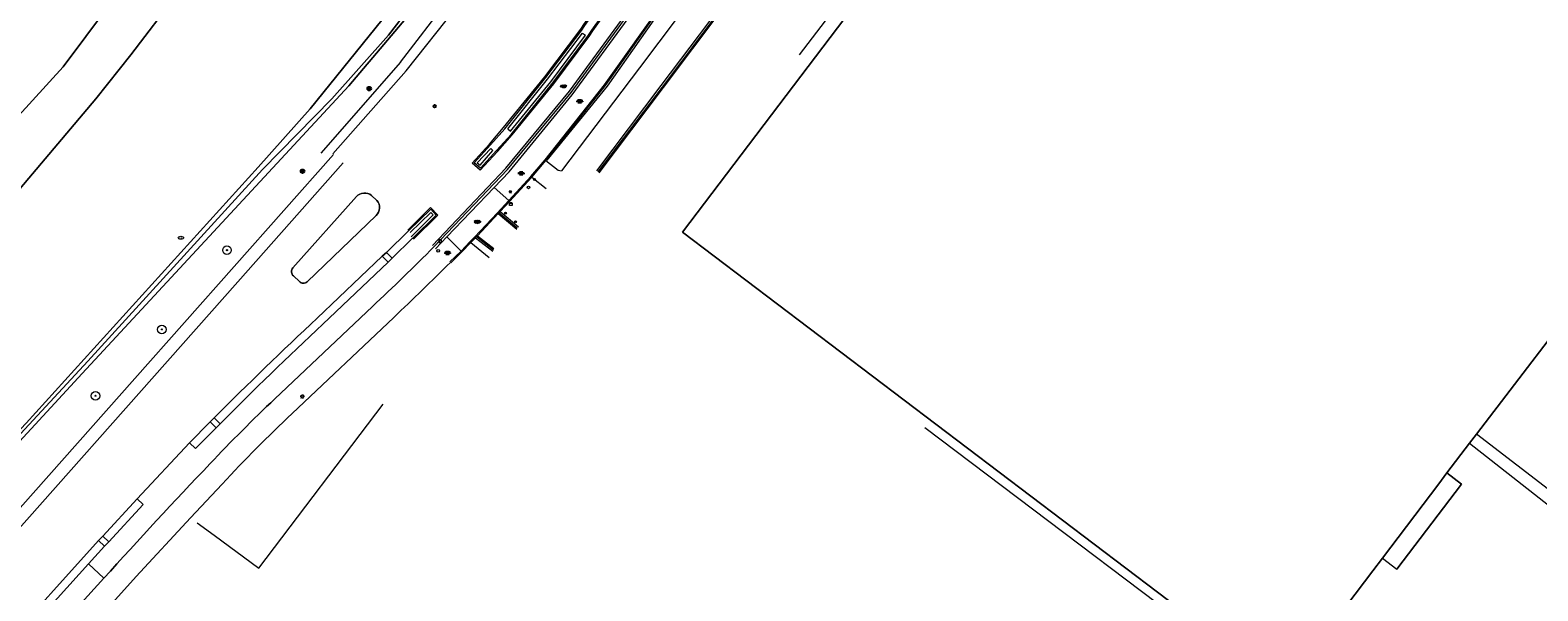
# Model space of a CAD drawing. Header units: metres. Extents: x 187916 to 189411, y 333285 to 334910.
# Tile 37 of 256: x 188035 to 188176, y 334466 to 334518. Entities that reach past the tile are written whole.
import ezdxf
from ezdxf.enums import TextEntityAlignment as Align

# ---------------------------------------------------------------- set-up
doc = ezdxf.new("R2010")
doc.units = ezdxf.units.M
for name, color, linetype, lineweight in [('B-ME-GR-BOOM-S', 253, 'Continuous', 25), ('B-ME-IE-MEUBILAIR_WEGMEUBILAIR-S', 253, 'Continuous', 18), ('B-ME-IE-MEUBILAIR_WEGMEUBILAIR_LICHTMAST-S', 253, 'Continuous', 25), ('B-ME-IE-MEUBILAIR_WEGMEUBILAIR_PAAL-S', 253, 'Continuous', 18), ('B-ME-IE-TERREINAFSCHEIDING_KUNSTMATIG_RASTERHEKWERK-G', 253, 'IE-TERREINAFSCHEIDING-KUNSTMATIG-OPEN', 18), ('B-ME-IE-TERREINAFSCHEIDING_NATUURLIJK_HAAG-G', 253, 'IE-TERREINAFSCHEIDING-NATUURLIJK-HAAG', 18), ('B-ME-RI-HWA_KOLK-S', 253, 'Continuous', 25), ('B-ME-RI-PUT_INSPECTIE-S', 253, 'Continuous', 25), ('B-ME-VH-KANTOPSLUITING_ACHTERKANTBAND-G', 253, 'Continuous', 18), ('B-ME-VH-VERHARDING_ASFALT-G', 253, 'Continuous', 18), ('B-ME-VH-VERHARDING_ASFALT-S', 253, 'Continuous', 25), ('B-ME-VH-VERHARDING_BETONSTRAATSTEEN-G', 253, 'Continuous', 18), ('B-ME-VH-VERHARDING_BETONSTRAATSTEEN-S', 253, 'Continuous', 25), ('B-ME-VH-VERHARDING_TEGEL-G', 253, 'Continuous', 18), ('B-ME-VH-VERHARDING_TEGEL-S', 253, 'Continuous', 25), ('B-WE-GR-BEPLANTING_CULTUUR_HEESTERS-GV', 253, 'Continuous', 15), ('B-WE-GR-BOOM-S', 253, 'Continuous', 15), ('B-WE-IE-MEUBILAIR-S', 253, 'Continuous', 15), ('B-WE-IE-TERREINAFSCHEIDING_KUNSTMATIG_HEKWERK-G', 253, 'IE-TERREINAFSCHEIDING_KUNSTMATIG-SO', 15), ('B-WE-IE-TERREINAFSCHEIDING_KUNSTMATIG_MUUR-G', 253, 'IE-TERREINAFSCHEIDING_KUNSTMATIG-SO', 15), ('B-WE-OG-BEBOUWING-GV', 253, 'Continuous', 15), ('B-WE-OG-BEBOUWING_LUIFEL-GV', 253, 'Continuous', 15), ('B-WE-OG-TERREIN_ERF-GV', 253, 'Continuous', 15), ('B-WE-VH-GESLOTENVERHARDING_ASFALT-GV', 253, 'Continuous', 15), ('B-WE-VH-OPENVERHARDING_BETONSTRAATSTEEN-GV', 253, 'Continuous', 15), ('B-WE-VH-OPENVERHARDING_TEGEL-GV', 253, 'Continuous', 15)]:
    doc.layers.add(name, color=color, linetype=linetype, lineweight=lineweight)
doc.styles.add('NLCS-ISO', font='NLCS-ISO.ttf')
doc.linetypes.add('IE-TERREINAFSCHEIDING-KUNSTMATIG-OPEN', pattern='A,7,-1.5,[67,NLCS.SHX,S=0.75,R=0,X=0,Y=0],-1.5', length=10)
doc.linetypes.add('IE-TERREINAFSCHEIDING-NATUURLIJK-HAAG', pattern='A,7,-1.5,[67,NLCS.SHX,S=0.75,R=45,X=0,Y=0],-1.5', length=10)
doc.linetypes.add('IE-TERREINAFSCHEIDING_KUNSTMATIG-SO', pattern='A,4,[82,NLCS.SHX,S=0.75,R=90,X=0,Y=0],4,-2', length=10)

# ---------------------------------------------------------------- blocks, each defined once
blk = doc.blocks.new('SIE-MEUBILAIR_PAAL_LICHTMAST-SO')
for points in [[(-0.62, 0), (-1, 0)], [(-0.71, 0.71), (-0.44, 0.44)], [(0, 1), (0, 0.62)], [(0.44, 0.44), (0.71, 0.71)], [(1, 0), (0.62, 0)], [(-0.71, -0.71), (-0.44, -0.44)], [(0, -0.62), (0, -1)], [(0.44, -0.44), (0.71, -0.71)]]:
    blk.add_lwpolyline(points)
blk.add_circle((0, 0), 0.5)
blk = doc.blocks.new('SIE-MEUBILAIR_PUT_BRANDKRAAN-SO')
blk.add_ellipse((0, 0), major_axis=(1.25, 0), ratio=0.54)
at = {"style": 'NLCS-ISO'}
blk.add_text('bk', height=0.75, dxfattribs=at).set_placement((0.03, 0), align=Align.MIDDLE_CENTER)
blk = doc.blocks.new('SGR-BOOM_GBKN-SO')
at = {"linetype": 'ByBlock', "lineweight": 18}
h = blk.add_hatch(color=0, dxfattribs=at)
h.dxf.hatch_style = 1
edge = h.paths.add_edge_path()
edge.add_arc((0, 0), 0.25, 0, 360)
at = {"color": 0, "linetype": 'ByBlock', "lineweight": 18}
for radius in [2, 0.25]:
    blk.add_circle((0, 0), radius, dxfattribs=at)
at = {"color": 0, "linetype": 'ByBlock', "lineweight": 18, "style": 'NLCS-ISO'}
blk.add_attdef('SOORT', (2.5, 0), '', height=1.5, dxfattribs=at)
blk = doc.blocks.new('SRI-PUT_INSPECTIE-SO')
blk.add_circle((0, 0), 2)
at = {"style": 'NLCS-ISO'}
blk.add_text('I', height=2.5, dxfattribs=at).set_placement((0, 0), align=Align.MIDDLE_CENTER)
blk = doc.blocks.new('SRI-KOLK-SO')
at = {"color": 0, "linetype": 'ByBlock', "lineweight": 18}
blk.add_lwpolyline([(-1.125, -1.125), (1.125, -1.125), (1.125, 1.125), (-1.125, 1.125)], close=True, dxfattribs=at)
at = {"color": 0, "linetype": 'ByBlock', "lineweight": 18, "style": 'NLCS-ISO'}
blk.add_text('k', height=1.5, dxfattribs=at).set_placement((0, 0), align=Align.MIDDLE_CENTER)
blk = doc.blocks.new('SIE-WEG_PAAL_VERKEERSBORD-SO')
at = {"color": 0, "linetype": 'ByBlock', "lineweight": 18}
blk.add_circle((0, 0), 1.5, dxfattribs=at)
at = {"color": 0, "linetype": 'ByBlock', "lineweight": 18, "style": 'NLCS-ISO'}
blk.add_text('vb', height=1.5, dxfattribs=at).set_placement((0, 0.1), align=Align.MIDDLE_CENTER)
blk = doc.blocks.new('SVH-TEGEL_300X300_DUN_LINT_KL-SO')
for p, q in [((-2.2, 1.4), (-2.2, 0)), ((-1.9, 1.5), (1.9, 1.5)), ((-1.5, 1.6), (-1.5, 1.5)), ((-0.8, 1.5), (-0.8, 0)), ((0, 1.8), (0, 1.5)), ((0, 0), (0, -1.5)), ((0.7, 1.5), (0.7, 0)), ((1.5, 1.6), (1.5, 1.5)), ((2.2, 1.4), (2.2, 0)), ((-3.4, 0), (3.4, 0)), ((-3, 0), (-3, -0.8)), ((-1.9, -1.5), (1.9, -1.5)), ((-1.5, 0), (-1.5, -1.5)), ((-0.8, -1.5), (-0.8, -1.8)), ((0.7, -1.5), (0.7, -1.8)), ((1.5, 0), (1.5, -1.5)), ((3, 0), (3, -0.8))]:
    blk.add_line(p, q)
blk = doc.blocks.new('SVH-ASFALT-SO')
at = {"ltscale": 0.1}
for p, q in [((-2.7, 1.3), (-3.5, 2.5)), ((-3.4, 2.2), (-1.8, 4.8)), ((0.4, -0.1), (-2.3, 4.5)), ((-1.9, 0.7), (0.9, 5.6)), ((2.8, -0.2), (-0.5, 5.4)), ((0, 0), (3.3, 5.7)), ((4.9, 0.1), (1.6, 5.7)), ((2.2, -0.2), (5.3, 5.2)), ((6.7, 0.9), (4, 5.6)), ((4.7, 0.1), (7.1, 4.2)), ((7.8, 3), (7.1, 4.2))]:
    blk.add_line(p, q, dxfattribs=at)
at = {"style": 'NLCS-ISO'}
blk.add_attdef('KLEUR', text='', height=1.8, dxfattribs=at).set_placement((9.5, 2.7), align=Align.MIDDLE_LEFT)
at = {"style": 'NLCS-ISO', "flags": 1}
blk.add_attdef('FUNCTIE', text='', height=1.8, dxfattribs=at).set_placement((0.1, -3.6), align=Align.MIDDLE_CENTER)
blk = doc.blocks.new('SVH-BSS_KEIFORMAAT_KEPER-SO')
at = {"ltscale": 0.1}
for p, q in [((-5.3, 0.9), (-4.5, 0)), ((-5.2, 0.7), (-4, 1.9)), ((-5.2, -0.7), (-3, 1.5)), ((-4.8, -1.8), (-3, 0)), ((-4.6, 1.6), (-4.5, 1.5)), ((-3.7, 0.7), (-1.5, -1.5)), ((-3.6, 2.1), (-1.5, 0)), ((-2.5, 2.5), (-1.5, 1.5)), ((-2.2, 0.7), (-0.2, 2.8)), ((-2.2, 2.2), (-1.8, 2.6)), ((-2.2, -0.7), (0, 1.5)), ((-2.2, -2.2), (0, 0)), ((-0.7, 2.2), (1.5, 0)), ((-0.7, 0.7), (1.5, -1.5)), ((0.2, 2.8), (1.5, 1.5)), ((0.7, 2.2), (1.2, 2.7)), ((0.7, 0.7), (2.4, 2.4)), ((0.7, -0.7), (3, 1.5)), ((0.7, -2.2), (3, 0)), ((2.2, 2.2), (4.5, 0)), ((2.2, 0.7), (4.5, -1.5)), ((3.7, 0.7), (4.5, 1.5)), ((3.7, -0.7), (5.2, 0.8)), ((4.2, 1.7), (4.5, 1.5)), ((5.2, 0.7), (5.4, 0.5)), ((-5.7, -0.2), (-4.5, -1.5)), ((-3.9, -2.4), (-3, -1.5)), ((-3.7, -0.7), (-1.5, -3)), ((-3.7, -2.2), (-3.3, -2.7)), ((-1.6, -3.1), (0, -1.5)), ((-0.7, -0.7), (1.5, -3)), ((-0.7, -2.2), (0.2, -3.2)), ((-0.2, -3.2), (0, -3)), ((1.4, -3.1), (3, -1.5)), ((2.2, -0.7), (3.8, -2.4)), ((2.2, -2.2), (2.8, -2.8)), ((3.7, -2.2), (5.6, -0.4)), ((5.2, -0.7), (5.4, -1))]:
    blk.add_line(p, q, dxfattribs=at)
at = {"style": 'NLCS-ISO'}
blk.add_attdef('FORMAAT', text='', height=1.8, dxfattribs=at).set_placement((-5.8, -0.2), align=Align.MIDDLE_RIGHT)
blk.add_attdef('KLEUR', text='', height=1.8, dxfattribs=at).set_placement((5.8, -0.2), align=Align.MIDDLE_LEFT)
at = {"style": 'NLCS-ISO', "flags": 1}
blk.add_attdef('FUNCTIE', text='', height=1.8, dxfattribs=at).set_placement((0.1, -3.6), align=Align.MIDDLE_CENTER)
blk = doc.blocks.new('SIE-WEG_PAAL_ALGEMEEN_TYPE_01-SO')
h = blk.add_hatch(color=256)
edge = h.paths.add_edge_path()
edge.add_arc((0, 0), 0.188, 0, 360)
at = {"ltscale": 0.5}
blk.add_circle((0, 0), 0.188, dxfattribs=at)
blk = doc.blocks.new('B-SIE-WEG_LICHTMAST-SO')
at = {"ltscale": 0.1}
for p, q in [((-1.1, 0.6), (-2.2, 1.3)), ((0, 1.3), (0, 2.5)), ((1.1, 0.6), (2.2, 1.3)), ((-1.1, -0.6), (-2.2, -1.3)), ((0, -1.3), (0, -2.5)), ((1.1, -0.6), (2.2, -1.3))]:
    blk.add_line(p, q, dxfattribs=at)
at = {"flags": 128}
for points in [[(-1.2, 0.5), (1.2, 0.5)], [(-1.2, -0.5), (1.2, -0.5)]]:
    blk.add_lwpolyline(points, dxfattribs=at)
at = {"ltscale": 0.1}
blk.add_circle((0, 0), 1.27, dxfattribs=at)
at = {"style": 'NLCS-ISO'}
blk.add_attdef('TYPE', text='', height=1.8, dxfattribs=at).set_placement((0, 2.5), align=Align.BOTTOM_CENTER)
blk = doc.blocks.new('SGR-BOOM_01')
at = {"ltscale": 0.1}
h = blk.add_hatch(color=256, dxfattribs=at)
edge = h.paths.add_edge_path()
edge.add_arc((0, 0), 0.15, 0, 360)
for radius in [2.5, 0.045]:
    blk.add_circle((0, 0), radius)
blk.add_circle((0, 0), 0.15, dxfattribs=at)
blk = doc.blocks.new('SIE-MEUBILAIR_KAST-SO')
for points in [[(-1, 1), (1, 1), (1, 0.84), (-1, 0.84)], [(-1, 0.76), (1, 0.76), (1, -1), (-1, -1)]]:
    blk.add_lwpolyline(points, close=True)
blk = doc.blocks.new('DTM')
at = {"layer": 'B-ME-IE-TERREINAFSCHEIDING_KUNSTMATIG_RASTERHEKWERK-G', "ltscale": 0.2, "flags": 128}
for points in [[(188089.206, 334513.127), (188094.745, 334520.996)], [(188083.608, 334506.258), (188089.206, 334513.127)]]:
    blk.add_lwpolyline(points, dxfattribs=at)
at = {"layer": 'B-ME-IE-TERREINAFSCHEIDING_NATUURLIJK_HAAG-G', "ltscale": 0.2, "flags": 128}
for points in [[(188069.947, 334515.38), (188074.367, 334521.179)], [(188069.947, 334515.38), (188062.515, 334506.884)]]:
    blk.add_lwpolyline(points, dxfattribs=at)
at = {"layer": 'B-ME-VH-KANTOPSLUITING_ACHTERKANTBAND-G', "ltscale": 0.2, "flags": 128}
for points in [[(188073.197, 334497.979), (188074.269, 334499.102), (188078.667, 334503.709), (188080.061, 334505.17), (188085.94, 334512.327), (188091.468, 334519.89), (188096.193, 334526.713), (188101.674, 334534.32), (188107.155, 334541.796), (188112.088, 334548.408), (188117.46, 334555.652), (188123.318, 334563.562), (188124.788, 334565.473), (188126.423, 334567.598), (188130.056, 334571.065), (188130.312, 334570.696), (188131.51, 334571.612), (188131.221, 334571.999), (188135.052, 334574.088), (188139.896, 334575.474), (188144.458, 334575.905)], [(188074.632, 334496.69), (188075.661, 334497.709), (188076.504, 334498.566), (188076.917, 334499.022), (188077.035, 334499.141), (188077.106, 334499.196), (188079.032, 334501.261), (188079.11, 334501.354), (188079.208, 334501.453), (188080.103, 334502.397), (188082.16, 334504.656), (188083.477, 334506.204), (188089.039, 334513.205), (188094.651, 334521.148)], [(188120.146, 334556.025), (188121.418, 334551.03), (188121.333, 334550.353), (188120.93, 334550.06), (188118.345, 334549.724), (188113.157, 334542.893), (188106.879, 334534.58), (188100.74, 334526.518), (188100.787, 334526.295), (188101.138, 334523.351), (188100.331, 334522.111), (188099.593, 334520.332), (188094.187, 334513.189), (188088.203, 334505.248)], [(188100.787, 334526.295), (188097.599, 334522.055), (188092.184, 334514.856), (188084.932, 334505.24)], [(188079.952, 334509.15), (188083.643, 334513.793), (188086.897, 334518.064), (188087.181, 334517.878)], [(188079.952, 334509.15), (188080.188, 334508.941), (188083.927, 334513.55), (188087.181, 334517.878)], [(188083.477, 334506.204), (188084.637, 334505.327)], [(188082.16, 334504.656), (188083.505, 334503.602)], [(188084.637, 334505.327), (188084.932, 334505.24)], [(188079.208, 334501.453), (188080.915, 334500.043)], [(188070.945, 334499.108), (188072.99, 334501.137), (188072.757, 334501.366), (188070.838, 334499.504)], [(188076.917, 334499.022), (188078.539, 334497.758)], [(188076.504, 334498.566), (188078.204, 334497.186)]]:
    blk.add_lwpolyline(points, dxfattribs=at)
blk.add_lwpolyline([(188077.374, 334505.77), (188078.547, 334507.136), (188078.343, 334507.345), (188077.08, 334506.006)], close=True, dxfattribs=at)
at = {"layer": 'B-ME-VH-VERHARDING_ASFALT-G', "ltscale": 0.2, "flags": 128}
for points in [[(188063.642, 334506.834), (188070.46, 334514.558), (188075.165, 334520.454)], [(188072.922, 334498.3), (188079.745, 334505.506), (188085.683, 334512.673), (188091.106, 334520.1), (188095.835, 334526.899), (188101.349, 334534.559), (188106.795, 334541.982), (188111.685, 334548.612), (188117.116, 334555.861), (188122.939, 334563.762), (188126.157, 334567.805), (188129.785, 334571.334), (188131.006, 334572.274), (188134.932, 334574.425), (188139.873, 334575.832), (188144.432, 334576.278)], [(188078.241, 334507.736), (188079.548, 334509.271), (188083.393, 334514.001), (188086.74, 334518.435), (188087.013, 334518.872), (188091.337, 334524.986), (188094.91, 334530.114), (188095.219, 334530.512), (188101.279, 334538.925), (188106.781, 334546.512), (188107.057, 334546.869), (188111.865, 334553.869), (188117.517, 334562.617), (188118.149, 334562.886), (188118.733, 334562.409), (188118.951, 334561.442), (188118.838, 334560.935)], [(188077.37, 334505.297), (188078.988, 334507.05), (188080.348, 334508.593), (188084.214, 334513.353), (188087.557, 334517.844), (188087.854, 334518.283), (188092.159, 334524.373), (188095.773, 334529.525), (188096.027, 334529.909), (188102.102, 334538.34), (188107.626, 334545.92), (188107.88, 334546.324), (188113.036, 334553.163), (188118.838, 334560.935)], [(188120.328, 334556.298), (188121.738, 334551.07), (188121.545, 334550.221), (188120.965, 334549.785), (188118.494, 334549.46), (188113.366, 334542.678), (188107.064, 334534.424), (188101.013, 334526.449), (188101.361, 334523.29), (188100.567, 334522.016), (188099.767, 334520.163), (188094.405, 334513.013), (188088.396, 334505.056)], [(188078.241, 334507.736), (188076.63, 334505.974)], [(188077.37, 334505.297), (188076.63, 334505.974)], [(188071.162, 334498.87), (188073.434, 334501.13), (188072.749, 334501.843), (188070.624, 334499.722)], [(188079.032, 334501.261), (188080.776, 334499.829)], [(188077.106, 334499.196), (188078.642, 334498.006)]]:
    blk.add_lwpolyline(points, dxfattribs=at)
at = {"layer": 'B-ME-VH-VERHARDING_BETONSTRAATSTEEN-G', "ltscale": 0.2, "flags": 128}
for points in [[(188073.062, 334498.173), (188079.918, 334505.384), (188085.827, 334512.553), (188091.308, 334520.018), (188096.01, 334526.803), (188101.494, 334534.439), (188106.974, 334541.92), (188111.889, 334548.51), (188117.299, 334555.75), (188123.139, 334563.68), (188126.271, 334567.703), (188129.876, 334571.208), (188131.076, 334572.137), (188135.001, 334574.306), (188139.858, 334575.68), (188144.436, 334576.105)], [(188078.334, 334507.662), (188079.644, 334509.176), (188083.489, 334513.936), (188086.836, 334518.368), (188087.116, 334518.782), (188091.436, 334524.927), (188095.013, 334530.003), (188095.302, 334530.451), (188101.364, 334538.86), (188106.861, 334546.435), (188107.165, 334546.843), (188111.975, 334553.832), (188117.615, 334562.544), (188118.153, 334562.803), (188118.62, 334562.394), (188118.856, 334561.434), (188118.738, 334561.008)], [(188077.395, 334505.494), (188078.883, 334507.155), (188080.235, 334508.634), (188084.115, 334513.439), (188087.451, 334517.898), (188087.769, 334518.346), (188092.094, 334524.453), (188095.664, 334529.585), (188095.947, 334530.001), (188102.001, 334538.394), (188107.495, 334545.967), (188107.818, 334546.404), (188112.949, 334553.218), (188118.738, 334561.008)], [(188120.249, 334556.181), (188121.612, 334551.045), (188121.452, 334550.27), (188120.974, 334549.909), (188118.458, 334549.54), (188113.281, 334542.769), (188106.988, 334534.504), (188100.901, 334526.479), (188101.27, 334523.297), (188100.476, 334522.059), (188099.71, 334520.226), (188094.319, 334513.056), (188088.32, 334505.145)], [(188078.334, 334507.662), (188076.799, 334505.99)], [(188077.395, 334505.494), (188076.799, 334505.99)], [(188075.581, 334497.773), (188076.399, 334498.645), (188076.834, 334499.084), (188078.951, 334501.293), (188080.03, 334502.479), (188078.667, 334503.709)], [(188071.071, 334498.959), (188073.261, 334501.13), (188072.754, 334501.68), (188070.686, 334499.653)], [(188079.11, 334501.354), (188080.799, 334499.934)], [(188077.035, 334499.141), (188078.611, 334497.896)]]:
    blk.add_lwpolyline(points, dxfattribs=at)
at = {"layer": 'B-ME-VH-VERHARDING_TEGEL-G', "ltscale": 0.2, "flags": 128}
for points in [[(188080.03, 334502.479), (188082.073, 334504.716), (188083.405, 334506.288), (188088.946, 334513.274), (188094.582, 334521.203), (188099.179, 334527.778), (188104.841, 334535.61), (188110.447, 334543.225), (188116.042, 334550.686), (188119.511, 334555.314), (188120.218, 334556.359), (188122.083, 334558.862), (188123.389, 334560.619), (188123.807, 334561.225), (188125.774, 334563.818), (188126.224, 334564.4), (188124.788, 334565.473)], [(188074.544, 334496.767), (188075.581, 334497.773), (188074.269, 334499.102)]]:
    blk.add_lwpolyline(points, dxfattribs=at)
at = {"layer": 'B-WE-GR-BEPLANTING_CULTUUR_HEESTERS-GV', "ltscale": 0.2, "flags": 128}
for points in [[(188087.228, 334542.14), (188085.547, 334539.562), (188071.978, 334521.301), (188065.145, 334513.152), (188042.285, 334488.505), (188040.314, 334486.38), (188013.616, 334457.441), (188014.718, 334456.356), (187982.822, 334414.89), (187977.501, 334411.717), (187971.493, 334410.857), (187970.78, 334410.629), (187971.227, 334410.636), (187973.734, 334410.677), (187978.194, 334411.58), (187984.946, 334414.064), (188000, 334433.724)], [(188026.317, 334464.948), (188027.333, 334466.07), (188028.351, 334467.189), (188029.373, 334468.305), (188030.397, 334469.419), (188031.424, 334470.53), (188032.454, 334471.639), (188033.487, 334472.745), (188034.523, 334473.848), (188045.213, 334485.911), (188063.705, 334506.778)]]:
    blk.add_lwpolyline(points, dxfattribs=at)
at = {"layer": 'B-WE-IE-TERREINAFSCHEIDING_KUNSTMATIG_HEKWERK-G', "ltscale": 0.2, "flags": 128}
for points in [[(188185.535, 334468.868), (188170.129, 334480.733)], [(188169.469, 334479.87), (188184.882, 334467.781)]]:
    blk.add_lwpolyline(points, dxfattribs=at)
at = {"layer": 'B-WE-IE-TERREINAFSCHEIDING_KUNSTMATIG_MUUR-G', "ltscale": 0.2, "flags": 128}
for points in [[(187971.493, 334410.857), (187977.501, 334411.717), (187982.822, 334414.89), (188014.718, 334456.356), (188013.616, 334457.441), (188040.314, 334486.38), (188042.285, 334488.505), (188065.145, 334513.152), (188071.978, 334521.301), (188085.547, 334539.562), (188087.228, 334542.14)], [(188111.911, 334522.427), (188107.057, 334516.051)], [(188052.604, 334471.306), (188056.767, 334468.24), (188068.328, 334483.509)], [(188118.751, 334481.337), (188151.853, 334456.326)], [(188167.359, 334477.11), (188168.725, 334476.053), (188162.699, 334468.16)], [(188051.015, 334472.476), (188052.604, 334471.306)]]:
    blk.add_lwpolyline(points, dxfattribs=at)
at = {"layer": 'B-WE-OG-BEBOUWING-GV', "ltscale": 0.2, "flags": 128}
blk.add_lwpolyline([(188191.952, 334509.835), (188149.44, 334542.359), (188148.876, 334542.791), (188143.831, 334546.651), (188136.317, 334552.4), (188136.005, 334551.989), (188125.09, 334537.612), (188110.638, 334518.574), (188096.186, 334499.537), (188152.199, 334457.069), (188152.553, 334457.537), (188152.949, 334458.061), (188155.61, 334461.578), (188160.45, 334467.977), (188161.361, 334469.181), (188166.592, 334476.096), (188167.359, 334477.11), (188169.469, 334479.87), (188170.129, 334480.733), (188181.138, 334495.134)], dxfattribs=at)
at = {"layer": 'B-WE-OG-BEBOUWING_LUIFEL-GV', "ltscale": 0.2, "flags": 128}
blk.add_lwpolyline([(188167.359, 334477.11), (188166.592, 334476.096), (188161.361, 334469.181), (188162.698, 334468.16), (188168.725, 334476.053)], close=True, dxfattribs=at)
at = {"layer": 'B-WE-OG-TERREIN_ERF-GV', "ltscale": 0.2, "flags": 128}
for points in [[(188044.767, 334523.334), (188038.543, 334514.949), (188032.823, 334508.669)], [(188032.823, 334508.669), (188038.543, 334514.949), (188044.767, 334523.334)], [(188000, 334462.622), (188009.423, 334475.04), (188020.872, 334488.282), (188030.949, 334499.378), (188041.597, 334511.942), (188044.834, 334516.047), (188062.083, 334538.691), (188075.385, 334556.501), (188077.656, 334558.62), (188078.659, 334559.037), (188079.522, 334559.178), (188082.55, 334558.953), (188083.966, 334557.693), (188084.459, 334557.543), (188085.798, 334557.766), (188087.555, 334557.711), (188090.854, 334556.699), (188091.471, 334556.775), (188094.004, 334559.674)], [(188094.004, 334559.674), (188091.471, 334556.775), (188090.854, 334556.699), (188087.555, 334557.711), (188085.798, 334557.766), (188084.459, 334557.543), (188083.966, 334557.693), (188082.55, 334558.953), (188079.522, 334559.178), (188078.659, 334559.037), (188077.656, 334558.62), (188075.385, 334556.501), (188062.083, 334538.691), (188044.834, 334516.047), (188041.597, 334511.942), (188030.949, 334499.378), (188020.872, 334488.282), (188009.423, 334475.04), (188000, 334462.622)], [(188014.03, 334459.445), (188035.088, 334481.756), (188056.709, 334505.594), (188061.538, 334511.031), (188073.697, 334526.107), (188079.493, 334533.989), (188086.528, 334543.939), (188088.337, 334546.875), (188088.414, 334547.6), (188088.275, 334548.157), (188088.345, 334548.776), (188088.715, 334549.224), (188089.321, 334549.478), (188090.217, 334549.35), (188090.644, 334549.056), (188091.024, 334548.574), (188090.886, 334547.852), (188090.209, 334546.726)], [(188181.138, 334495.134), (188170.129, 334480.733), (188169.469, 334479.87), (188167.359, 334477.11), (188166.592, 334476.096), (188161.361, 334469.181), (188160.45, 334467.977), (188155.61, 334461.578), (188152.949, 334458.061), (188152.553, 334457.537), (188152.199, 334457.069), (188096.186, 334499.537), (188110.638, 334518.574), (188125.09, 334537.612), (188136.005, 334551.989), (188136.317, 334552.4), (188143.831, 334546.651), (188148.876, 334542.791), (188149.44, 334542.359), (188191.952, 334509.835)], [(188090.21, 334546.727), (188090.886, 334547.852), (188091.024, 334548.574), (188090.644, 334549.056), (188090.217, 334549.35), (188089.321, 334549.478), (188088.715, 334549.224), (188088.345, 334548.776), (188088.275, 334548.157), (188088.414, 334547.6), (188088.337, 334546.875), (188086.528, 334543.939), (188079.493, 334533.989), (188073.697, 334526.107), (188061.538, 334511.031), (188056.709, 334505.594), (188035.088, 334481.756), (188014.03, 334459.445)], [(187962.816, 334416.001), (187966.147, 334413.495), (187971.493, 334410.857), (187977.501, 334411.717), (187982.822, 334414.89), (188014.718, 334456.356), (188013.616, 334457.441), (188040.314, 334486.38), (188042.285, 334488.505), (188065.145, 334513.152), (188071.978, 334521.301), (188085.547, 334539.562), (188087.228, 334542.14)], [(187978.588, 334416.29), (187980.086, 334417.083), (187981.651, 334417.692), (187984.065, 334419.193), (187986.126, 334421.211), (187992.683, 334429.211), (188000, 334438.467), (188014.135, 334456.347), (188013.032, 334457.52), (188040.822, 334487.517), (188057.111, 334505.383), (188063.561, 334511.955), (188068.825, 334517.886), (188074.135, 334524.78), (188081.996, 334535.387), (188086.987, 334542.26)], [(188086.987, 334542.26), (188081.996, 334535.387), (188074.135, 334524.78), (188068.825, 334517.886), (188063.561, 334511.955), (188057.111, 334505.383), (188040.822, 334487.517), (188013.032, 334457.52), (188014.135, 334456.347), (188000, 334438.467), (187992.683, 334429.211), (187986.126, 334421.211), (187984.065, 334419.193), (187981.651, 334417.692), (187980.086, 334417.083), (187978.588, 334416.29)], [(188069.311, 334491.593), (188059.853, 334482.637)], [(188053.346, 334476.077), (188050.386, 334472.94), (188045.333, 334467.47), (188038.929, 334460.363), (188044.638, 334456.726), (188048.12, 334454.547), (188049.235, 334453.86), (188088.462, 334429.185), (188089.115, 334428.774), (188102.564, 334420.314), (188109.344, 334416.049), (188131.243, 334402.344), (188135.463, 334399.702), (188135.67, 334399.573), (188135.985, 334399.489), (188138.285, 334400.493), (188138.198, 334400.69), (188140.547, 334401.773), (188159.365, 334410.452), (188159.698, 334410.605), (188159.644, 334410.653), (188163.374, 334412.266), (188163.71, 334412.434), (188180.284, 334420.763)]]:
    blk.add_lwpolyline(points, dxfattribs=at)
for points in [[(188074.599, 334496.723, -0.0052251), (188069.311, 334491.593)], [(188059.853, 334482.637, 0.0169129), (188053.346, 334476.077)]]:
    blk.add_lwpolyline(points, format="xyb", dxfattribs=at)
at = {"layer": 'B-WE-VH-GESLOTENVERHARDING_ASFALT-GV', "ltscale": 0.2, "flags": 128}
for points in [[(188063.705, 334506.778), (188045.213, 334485.911), (188034.523, 334473.848), (188033.487, 334472.745), (188032.454, 334471.639), (188031.424, 334470.53), (188030.397, 334469.419), (188029.373, 334468.305), (188028.351, 334467.189), (188027.333, 334466.07), (188026.317, 334464.948), (188027.363, 334463.983), (188054.787, 334494.913), (188064.595, 334505.99)], [(188064.595, 334505.99), (188054.787, 334494.913), (188027.363, 334463.983), (188031.919, 334459.78), (188032.324, 334460.235), (188032.661, 334460.62), (188041.841, 334470.813), (188042.221, 334471.214), (188045.426, 334474.687), (188050.302, 334479.919), (188052.219, 334481.867), (188052.607, 334482.228)], [(188059.927, 334496.205), (188065.841, 334502.848)], [(188067.241, 334502.954), (188067.752, 334502.493)], [(188067.684, 334501.091), (188061.255, 334494.918)], [(188062.194, 334491.527), (188068.252, 334497.297), (188068.647, 334497.654), (188070.679, 334499.66)], [(188071.064, 334498.966), (188069.184, 334497.11), (188068.786, 334496.736), (188062.725, 334490.963)], [(188060.536, 334494.939), (188059.971, 334495.456)], [(188058.257, 334484.022), (188067.329, 334492.598)], [(188053.158, 334481.683), (188052.77, 334481.322), (188050.853, 334479.374), (188050.302, 334479.919), (188045.426, 334474.687), (188045.982, 334474.174), (188042.777, 334470.701), (188042.397, 334470.3), (188040.898, 334468.636), (188042.33, 334467.299)]]:
    blk.add_lwpolyline(points, dxfattribs=at)
for points in [[(188065.841, 334502.848, -0.1944439), (188066.52, 334503.182)], [(188066.52, 334503.182, -0.1944652), (188067.241, 334502.954)], [(188068, 334501.778, -0.1922966), (188067.684, 334501.091)], [(188067.752, 334502.493, -0.1934985), (188068, 334501.778)], [(188067.329, 334492.598, 0.0080875), (188073.059, 334498.176, 0.0080875)], [(188059.799, 334495.822, -0.1934227), (188059.927, 334496.205)], [(188059.971, 334495.456, -0.1924189), (188059.799, 334495.822)], [(188060.891, 334494.782, -0.1948713), (188060.536, 334494.939)], [(188061.255, 334494.918, -0.1969915), (188060.891, 334494.782)], [(188052.607, 334482.228, -0.0101655), (188062.194, 334491.527)], [(188062.725, 334490.963, 0.0101327), (188053.158, 334481.683)], [(188052.219, 334477.972, -0.014229), (188058.257, 334484.022)], [(188042.33, 334467.299, -0.0066157), (188052.219, 334477.972)]]:
    blk.add_lwpolyline(points, format="xyb", dxfattribs=at)
at = {"layer": 'B-WE-VH-OPENVERHARDING_BETONSTRAATSTEEN-GV', "ltscale": 0.2, "flags": 128}
for points in [[(188065.841, 334502.848), (188059.927, 334496.205)], [(188067.752, 334502.493), (188067.241, 334502.954)], [(188061.255, 334494.918), (188067.684, 334501.091)], [(188070.679, 334499.66), (188068.647, 334497.654), (188069.184, 334497.11), (188071.064, 334498.966)], [(188062.725, 334490.963), (188068.786, 334496.736), (188068.252, 334497.297), (188062.194, 334491.527)], [(188059.971, 334495.456), (188060.536, 334494.939)], [(188052.607, 334482.228), (188053.158, 334481.683)], [(188036.005, 334463.203), (188040.898, 334468.636), (188042.397, 334470.3), (188041.841, 334470.813), (188032.661, 334460.62)]]:
    blk.add_lwpolyline(points, dxfattribs=at)
for points in [[(188066.52, 334503.182, 0.1944439), (188065.841, 334502.848)], [(188067.241, 334502.954, 0.1944652), (188066.52, 334503.182)], [(188067.684, 334501.091, 0.1922966), (188068, 334501.778)], [(188068, 334501.778, 0.1934985), (188067.752, 334502.493)], [(188059.927, 334496.205, 0.1934227), (188059.799, 334495.822)], [(188059.799, 334495.822, 0.1924189), (188059.971, 334495.456)], [(188060.536, 334494.939, 0.1948713), (188060.891, 334494.782)], [(188060.891, 334494.782, 0.1969915), (188061.255, 334494.918)], [(188062.194, 334491.527, 0.0101655), (188052.607, 334482.228)], [(188053.158, 334481.683, -0.0101327), (188062.725, 334490.963)]]:
    blk.add_lwpolyline(points, format="xyb", dxfattribs=at)
for points in [[(188068.786, 334496.736), (188069.184, 334497.11), (188068.647, 334497.654), (188068.252, 334497.297)], [(188052.77, 334481.322), (188052.219, 334481.867), (188050.302, 334479.919), (188050.853, 334479.374)], [(188052.607, 334482.228), (188052.219, 334481.867), (188052.77, 334481.322), (188053.158, 334481.683)], [(188042.221, 334471.214), (188042.777, 334470.701), (188045.982, 334474.174), (188045.426, 334474.687)], [(188042.777, 334470.701), (188042.221, 334471.214), (188041.841, 334470.813), (188042.397, 334470.3)]]:
    blk.add_lwpolyline(points, close=True, dxfattribs=at)
at = {"layer": 'B-WE-VH-OPENVERHARDING_TEGEL-GV', "ltscale": 0.2, "flags": 128}
for points in [[(188073.059, 334498.176, -0.0080875), (188067.329, 334492.598)], [(188069.311, 334491.593, 0.0052251), (188074.599, 334496.723, 0.0052251)], [(188058.257, 334484.022, 0.014229), (188052.219, 334477.972)], [(188053.346, 334476.077, -0.0169129), (188059.853, 334482.637)], [(188052.219, 334477.972, 0.0066157), (188042.33, 334467.299)]]:
    blk.add_lwpolyline(points, format="xyb", dxfattribs=at)
for points in [[(188067.329, 334492.598), (188058.257, 334484.022)], [(188059.853, 334482.637), (188069.311, 334491.593)], [(188042.33, 334467.299), (188039.35, 334464), (188036.378, 334460.693), (188036.341, 334460.653), (188036.305, 334460.613), (188036.877, 334460.252), (188037.417, 334460.953), (188037.676, 334460.789), (188037.845, 334461.054), (188038.929, 334460.363), (188045.333, 334467.47), (188050.386, 334472.94), (188053.346, 334476.077)], [(188040.898, 334468.636), (188036.005, 334463.203)], [(188036.065, 334460.346), (188036.185, 334460.48), (188036.305, 334460.613), (188036.341, 334460.653), (188036.378, 334460.693), (188039.35, 334464), (188042.33, 334467.299), (188040.898, 334468.636)]]:
    blk.add_lwpolyline(points, dxfattribs=at)
at = {"layer": 'B-ME-GR-BOOM-S', "xscale": 0.07, "yscale": 0.07, "zscale": 0.07}
for p in [(188067.032, 334512.905), (188060.826, 334505.213)]:
    blk.add_blockref('SGR-BOOM_01', p, dxfattribs=at)
at = {"layer": 'B-ME-IE-MEUBILAIR_WEGMEUBILAIR-S'}
for name, p, xscale, yscale, zscale in [('SIE-WEG_PAAL_VERKEERSBORD-SO', (188081.858, 334503.709), 0.083, 0.083, 0.083), ('SIE-MEUBILAIR_KAST-SO', (188080.219, 334502.149), 0.125, 0.125, 0.125), ('SIE-WEG_PAAL_VERKEERSBORD-SO', (188073.45, 334497.792), 0.083, 0.083, 0.083)]:
    blk.add_blockref(name, p, dxfattribs=dict(at, xscale=xscale, yscale=yscale, zscale=zscale))
at = {"layer": 'B-ME-IE-MEUBILAIR_WEGMEUBILAIR_LICHTMAST-S', "xscale": 0.05, "yscale": 0.05, "zscale": 0.05}
blk.add_blockref('B-SIE-WEG_LICHTMAST-SO', (188080.174, 334503.297), dxfattribs=at)
at = {"layer": 'B-ME-IE-MEUBILAIR_WEGMEUBILAIR_PAAL-S', "xscale": 0.5, "yscale": 0.5, "zscale": 0.5}
for p in [(188082.421, 334504.453), (188079.728, 334501.317), (188080.66, 334500.504)]:
    blk.add_blockref('SIE-WEG_PAAL_ALGEMEEN_TYPE_01-SO', p, dxfattribs=at)
at = {"layer": 'B-ME-RI-HWA_KOLK-S', "xscale": 0.11, "yscale": 0.11, "zscale": 0.11}
blk.add_blockref('SRI-KOLK-SO', (188073.65, 334498.69), dxfattribs=at)
at = {"layer": 'B-ME-RI-PUT_INSPECTIE-S', "xscale": 0.06250000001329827, "yscale": 0.06250000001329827, "zscale": 0.06250000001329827}
blk.add_blockref('SRI-PUT_INSPECTIE-SO', (188073.123, 334511.26), dxfattribs=at)
at = {"layer": 'B-ME-VH-VERHARDING_ASFALT-S', "xscale": 0.05, "yscale": 0.05, "zscale": 0.05}
blk.add_blockref('SVH-ASFALT-SO', (188085.024, 334512.984), dxfattribs=at)
at = {"layer": 'B-ME-VH-VERHARDING_BETONSTRAATSTEEN-S', "xscale": 0.05, "yscale": 0.05, "zscale": 0.05}
blk.add_blockref('SVH-BSS_KEIFORMAAT_KEPER-SO', (188077.097, 334500.519), dxfattribs=at)
at = {"layer": 'B-ME-VH-VERHARDING_TEGEL-S', "xscale": 0.084, "yscale": 0.084, "zscale": 0.084}
for p in [(188086.627, 334511.733), (188081.167, 334505.019), (188074.316, 334497.623)]:
    blk.add_blockref('SVH-TEGEL_300X300_DUN_LINT_KL-SO', p, dxfattribs=at)
at = {"layer": 'B-WE-GR-BOOM-S', "xscale": 0.2, "yscale": 0.2, "zscale": 0.2}
for p in [(188053.79, 334497.86), (188047.73, 334490.48), (188041.55, 334484.3)]:
    blk.add_blockref('SGR-BOOM_GBKN-SO', p, dxfattribs=at)
at = {"layer": 'B-WE-IE-MEUBILAIR-S', "xscale": 0.2, "yscale": 0.2, "zscale": 0.2}
for name, p in [('SIE-MEUBILAIR_PUT_BRANDKRAAN-SO', (188049.498, 334499.016)), ('SIE-MEUBILAIR_PAAL_LICHTMAST-SO', (188060.797, 334484.227))]:
    blk.add_blockref(name, p, dxfattribs=at)

msp = doc.modelspace()

# ---------------------------------------------------------------- block references
msp.add_blockref('DTM', (0, 0))

doc.saveas('drawing.dxf')
